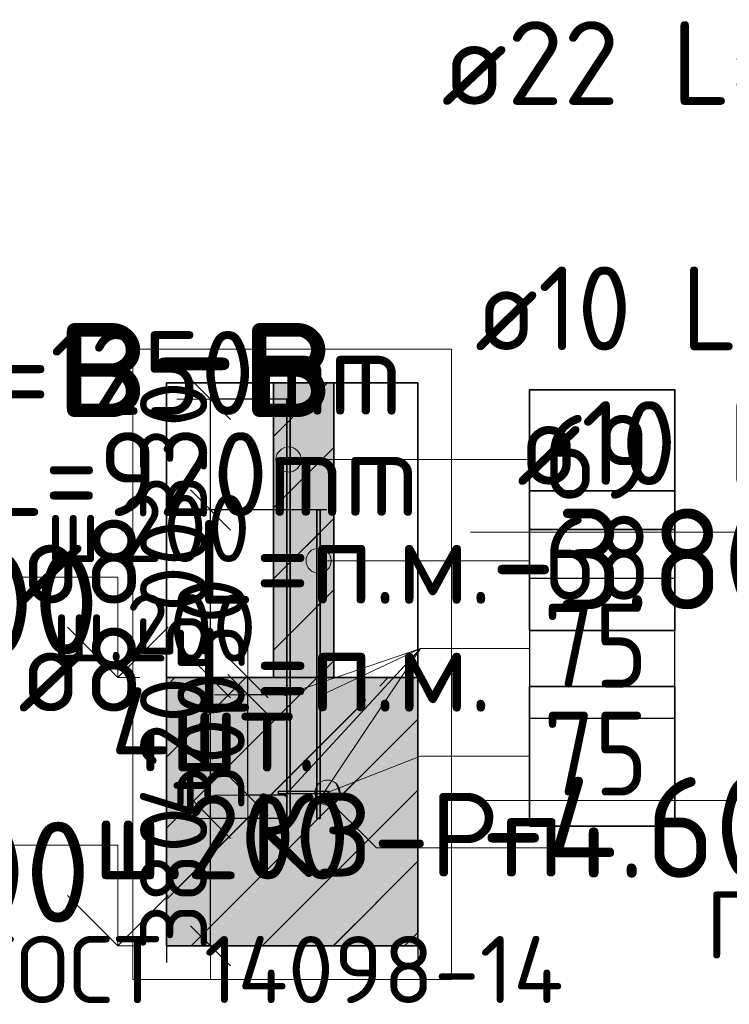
# Model space of a CAD drawing. Header units: millimetres. Extents: x 76517 to 124446, y -73423 to -21861.
# Tile 68 of 117: x 115251 to 117367, y -46057 to -43120. Entities that reach past the tile are written whole.
import ezdxf

# ---------------------------------------------------------------- set-up
doc = ezdxf.new("R2010")
doc.units = ezdxf.units.MM
doc.header["$PDMODE"] = 65
doc.linetypes.add('______11', pattern=[500, 400, -50, 0, -50])
doc.linetypes.add('______5', pattern=[1100, 800, -100, 100, -100])
for name, color, linetype, lineweight in [('Standard', 7, 'Continuous', 25), ('Арм.стержн. Выпуски', 180, 'Continuous', 35), ('Арматурный каркас 01', 4, 'Continuous', 35), ('Высотная отметки_ общее', 7, 'Continuous', 13), ('Размерная линия_ общее_1', 7, 'Continuous', 13), ('Стена_ общее', 7, 'Continuous', 35), ('Фундамент_ общее', 7, 'Continuous', 35)]:
    doc.layers.add(name, color=color, linetype=linetype, lineweight=lineweight)
doc.styles.add('ISOCPEUR', font='ISOCPEUR')
doc.dimstyles.new('DIMSTYLE_10', dxfattribs={"dimtxt": 200, "dimasz": 200, "dimexe": 0, "dimexo": 0, "dimgap": 100, "dimtad": 2, "dimdec": 0, "dimrnd": 5, "dimzin": 12, "dimdsep": 46, "dimtxsty": 'ISOCPEUR', "dimblk1": 'ALL_ML_STRICH', "dimblk2": 'ALL_ML_STRICH', "dimsah": 1, "dimcen": 0, "dimclrd": 7, "dimclre": 256, "dimclrt": 7, "dimadec": 0, "dimazin": 0, "dimtfac": 1, "dimtdec": 0, "dimtix": 1, "dimtmove": 2, "dimatfit": 3, "dimfxl": 0, "dimtvp": 1.2, "dimtzin": 0, "dimlwd": 0, "dimlwe": -3, "dimarcsym": 0})
pattern_1 = [(45, (0, 0), (-212.132, 212.132), [400, -50, 0, -50]), (45, (-106.07, 106.07), (-212.132, 212.132), [800, -100, 100, -100])]

# ---------------------------------------------------------------- blocks, each defined once
blk = doc.blocks.new('ALL_ML_STRICH')
at = {"color": 0, "linetype": 'ByBlock', "lineweight": -2}
for p, q in [((0, -0.5), (0, 0.5)), ((-0.3, -0.3), (0.3, 0.3)), ((-1, 0), (0.5, 0))]:
    blk.add_line(p, q, dxfattribs=at)
blk = doc.blocks.new('*D228')
at = {"layer": 'DEFPOINTS', "color": 7, "linetype": 'Continuous', "lineweight": 13, "transparency": 33554687}
for p in [(116063.8, -45133.3), (115932, -45433.3), (116063.8, -45433.3)]:
    blk.add_point(p, dxfattribs=at)
at = {"layer": 'Размерная линия_ общее_1', "color": 253, "linetype": 'Continuous', "lineweight": -2, "true_color": 0xa0a0a0, "transparency": 33554687}
for p, q in [((116043.8, -45133.3), (115932, -45133.3)), ((116043.8, -45433.3), (115932, -45433.3))]:
    blk.add_line(p, q, dxfattribs=at)
at = {"layer": 'Размерная линия_ общее_1', "color": 7, "linetype": 'Continuous', "lineweight": -2, "transparency": 33554687}
blk.add_line((115932, -45433.3), (115932, -45133.3), dxfattribs=at)
at = {"layer": 'Размерная линия_ общее_1', "color": 7, "linetype": 'Continuous', "lineweight": 13, "transparency": 33554687, "xscale": 200, "yscale": 200, "zscale": 200}
for p, rotation in [((115932, -45133.3), 90), ((115932, -45433.3), 270)]:
    blk.add_blockref('ALL_ML_STRICH', p, dxfattribs=dict(at, rotation=rotation))
at = {"layer": 'Размерная линия_ общее_1', "color": 7, "linetype": 'Continuous', "lineweight": 13, "transparency": 33554687, "insert": (115822, -45273.3), "char_height": 200, "width": 600, "attachment_point": 5, "rotation": 90, "style": 'ISOCPEUR'}
blk.add_mtext('\\A1;{300}', dxfattribs=at)
blk = doc.blocks.new('*D229')
at = {"layer": 'DEFPOINTS', "color": 7, "linetype": 'Continuous', "lineweight": 13, "transparency": 33554687}
for p in [(115913.8, -45082.3), (115932, -45133.3), (116063.8, -45133.3)]:
    blk.add_point(p, dxfattribs=at)
at = {"layer": 'Размерная линия_ общее_1', "color": 253, "linetype": 'Continuous', "lineweight": -2, "true_color": 0xa0a0a0, "transparency": 33554687}
for p, q in [((115893.8, -45082.3), (115932, -45082.3)), ((116043.8, -45133.3), (115932, -45133.3))]:
    blk.add_line(p, q, dxfattribs=at)
at = {"layer": 'Размерная линия_ общее_1', "color": 7, "linetype": 'Continuous', "lineweight": -2, "transparency": 33554687}
blk.add_line((115932, -45133.3), (115932, -45082.3), dxfattribs=at)
at = {"layer": 'Размерная линия_ общее_1', "color": 7, "linetype": 'Continuous', "lineweight": 13, "transparency": 33554687, "xscale": 200, "yscale": 200, "zscale": 200}
for p, rotation in [((115932, -45133.3), 270), ((115932, -45082.3), 90)]:
    blk.add_blockref('ALL_ML_STRICH', p, dxfattribs=dict(at, rotation=rotation))
at = {"layer": 'Размерная линия_ общее_1', "color": 7, "linetype": 'Continuous', "lineweight": 13, "transparency": 33554687, "insert": (115822.3, -44925.3), "char_height": 200, "width": 400, "attachment_point": 5, "rotation": 90, "style": 'ISOCPEUR'}
blk.add_mtext('\\A1;{50}', dxfattribs=at)
blk = doc.blocks.new('*D230')
at = {"layer": 'DEFPOINTS', "color": 7, "linetype": 'Continuous', "lineweight": 13, "transparency": 33554687}
for p in [(116077.6, -45502.3), (115820.3, -45882.3), (115840.8, -45882.3)]:
    blk.add_point(p, dxfattribs=at)
at = {"layer": 'Размерная линия_ общее_1', "color": 253, "linetype": 'Continuous', "lineweight": -2, "true_color": 0xa0a0a0, "transparency": 33554687}
for p, q in [((116057.6, -45502.3), (115820.3, -45502.3)), ((115820.8, -45882.3), (115820.3, -45882.3))]:
    blk.add_line(p, q, dxfattribs=at)
at = {"layer": 'Размерная линия_ общее_1', "color": 7, "linetype": 'Continuous', "lineweight": -2, "transparency": 33554687}
blk.add_line((115820.3, -45882.3), (115820.3, -45502.3), dxfattribs=at)
at = {"layer": 'Размерная линия_ общее_1', "color": 7, "linetype": 'Continuous', "lineweight": 13, "transparency": 33554687, "xscale": 200, "yscale": 200, "zscale": 200}
for p, rotation in [((115820.3, -45502.3), 90), ((115820.3, -45882.3), 270)]:
    blk.add_blockref('ALL_ML_STRICH', p, dxfattribs=dict(at, rotation=rotation))
at = {"layer": 'Размерная линия_ общее_1', "color": 7, "linetype": 'Continuous', "lineweight": 13, "transparency": 33554687, "insert": (115710.3, -45682.3), "char_height": 200, "width": 600, "attachment_point": 5, "rotation": 90, "style": 'ISOCPEUR'}
blk.add_mtext('\\A1;{380}', dxfattribs=at)
blk = doc.blocks.new('*D231')
at = {"layer": 'DEFPOINTS', "color": 7, "linetype": 'Continuous', "lineweight": 13, "transparency": 33554687}
for p in [(115812.3, -45082.3), (115820.3, -45502.3), (116077.6, -45502.3)]:
    blk.add_point(p, dxfattribs=at)
at = {"layer": 'Размерная линия_ общее_1', "color": 253, "linetype": 'Continuous', "lineweight": -2, "true_color": 0xa0a0a0, "transparency": 33554687}
for p, q in [((115820.3, -45082.3), (115820.3, -45082.3)), ((116057.6, -45502.3), (115820.3, -45502.3))]:
    blk.add_line(p, q, dxfattribs=at)
at = {"layer": 'Размерная линия_ общее_1', "color": 7, "linetype": 'Continuous', "lineweight": -2, "transparency": 33554687}
blk.add_line((115820.3, -45502.3), (115820.3, -45082.3), dxfattribs=at)
at = {"layer": 'Размерная линия_ общее_1', "color": 7, "linetype": 'Continuous', "lineweight": 13, "transparency": 33554687, "xscale": 200, "yscale": 200, "zscale": 200}
for p, rotation in [((115820.3, -45082.3), 90), ((115820.3, -45502.3), 270)]:
    blk.add_blockref('ALL_ML_STRICH', p, dxfattribs=dict(at, rotation=rotation))
at = {"layer": 'Размерная линия_ общее_1', "color": 7, "linetype": 'Continuous', "lineweight": 13, "transparency": 33554687, "insert": (115710.3, -45292.3), "char_height": 200, "width": 600, "attachment_point": 5, "rotation": 90, "style": 'ISOCPEUR'}
blk.add_mtext('\\A1;{420}', dxfattribs=at)
blk = doc.blocks.new('*D232')
at = {"layer": 'DEFPOINTS', "color": 7, "linetype": 'Continuous', "lineweight": 13, "transparency": 33554687}
for p in [(116187.6, -44582.3), (115812.3, -45082.3), (115820.3, -45082.3)]:
    blk.add_point(p, dxfattribs=at)
at = {"layer": 'Размерная линия_ общее_1', "color": 253, "linetype": 'Continuous', "lineweight": -2, "true_color": 0xa0a0a0, "transparency": 33554687}
for p, q in [((116167.6, -44582.3), (115820.3, -44582.3)), ((115820.3, -45082.3), (115820.3, -45082.3))]:
    blk.add_line(p, q, dxfattribs=at)
at = {"layer": 'Размерная линия_ общее_1', "color": 7, "linetype": 'Continuous', "lineweight": -2, "transparency": 33554687}
blk.add_line((115820.3, -45082.3), (115820.3, -44582.3), dxfattribs=at)
at = {"layer": 'Размерная линия_ общее_1', "color": 7, "linetype": 'Continuous', "lineweight": 13, "transparency": 33554687, "xscale": 200, "yscale": 200, "zscale": 200}
for p, rotation in [((115820.3, -44582.3), 90), ((115820.3, -45082.3), 270)]:
    blk.add_blockref('ALL_ML_STRICH', p, dxfattribs=dict(at, rotation=rotation))
at = {"layer": 'Размерная линия_ общее_1', "color": 7, "linetype": 'Continuous', "lineweight": 13, "transparency": 33554687, "insert": (115710.3, -44822.3), "char_height": 200, "width": 600, "attachment_point": 5, "rotation": 90, "style": 'ISOCPEUR'}
blk.add_mtext('\\A1;{500}', dxfattribs=at)
blk = doc.blocks.new('*D233')
at = {"layer": 'DEFPOINTS', "color": 7, "linetype": 'Continuous', "lineweight": 13, "transparency": 33554687}
for p in [(116077.6, -44252.3), (115820.3, -44582.3), (116187.6, -44582.3)]:
    blk.add_point(p, dxfattribs=at)
at = {"layer": 'Размерная линия_ общее_1', "color": 253, "linetype": 'Continuous', "lineweight": -2, "true_color": 0xa0a0a0, "transparency": 33554687}
for p, q in [((116057.6, -44252.3), (115820.3, -44252.3)), ((116167.6, -44582.3), (115820.3, -44582.3))]:
    blk.add_line(p, q, dxfattribs=at)
at = {"layer": 'Размерная линия_ общее_1', "color": 7, "linetype": 'Continuous', "lineweight": -2, "transparency": 33554687}
blk.add_line((115820.3, -44582.3), (115820.3, -44252.3), dxfattribs=at)
at = {"layer": 'Размерная линия_ общее_1', "color": 7, "linetype": 'Continuous', "lineweight": 13, "transparency": 33554687, "xscale": 200, "yscale": 200, "zscale": 200}
for p, rotation in [((115820.3, -44252.3), 90), ((115820.3, -44582.3), 270)]:
    blk.add_blockref('ALL_ML_STRICH', p, dxfattribs=dict(at, rotation=rotation))
at = {"layer": 'Размерная линия_ общее_1', "color": 7, "linetype": 'Continuous', "lineweight": 13, "transparency": 33554687, "insert": (115710.3, -44407.3), "char_height": 200, "width": 600, "attachment_point": 5, "rotation": 90, "style": 'ISOCPEUR'}
blk.add_mtext('\\A1;{330}', dxfattribs=at)
blk = doc.blocks.new('COMPLEX_ELEVATIONDIM_1')
at = {"layer": 'Высотная отметки_ общее', "color": 7, "linetype": 'Continuous', "lineweight": 13, "transparency": 33554687}
for p, q in [((115543.6, -44782.3), (114343.6, -44782.3)), ((115543.6, -45082.3), (115543.6, -44782.3)), ((115543.6, -45082.3), (115393.6, -44932.3)), ((115543.6, -45082.3), (115693.6, -44932.3)), ((115543.6, -45082.3), (115543.6, -45082.3)), ((115543.6, -45082.3), (115543.6, -45082.3)), ((115543.6, -45082.3), (115609.8, -45082.3)), ((115543.6, -45082.3), (115543.6, -45082.3)), ((115543.6, -45082.3), (115543.6, -45082.3)), ((115543.6, -45582.3), (114343.6, -45582.3)), ((115543.6, -45882.3), (115543.6, -45582.3)), ((115543.6, -45882.3), (115393.6, -45732.3)), ((115543.6, -45882.3), (115693.6, -45732.3)), ((115543.6, -45882.3), (115543.6, -45882.3)), ((115543.6, -45882.3), (115543.6, -45882.3)), ((115543.6, -45882.3), (115609.8, -45882.3)), ((115543.6, -45882.3), (115543.6, -45882.3)), ((115543.6, -45882.3), (115543.6, -45882.3))]:
    blk.add_line(p, q, dxfattribs=at)
at = {"layer": 'Высотная отметки_ общее', "color": 7, "linetype": 'Continuous', "lineweight": 13, "transparency": 33554687, "char_height": 300, "attachment_point": 7, "style": 'ISOCPEUR'}
for s, insert, width in [('\\W0.95;-3.800', (114403.6, -45012.3), 1281.435), ('\\W0.95;-4.600', (114373.6, -45812.3), 1311.684)]:
    blk.add_mtext(s, dxfattribs=dict(at, insert=insert, width=width))
blk = doc.blocks.new('COMPLEX_ELEVATIONDIM_2')
at = {"layer": 'Высотная отметки_ общее', "color": 7, "linetype": 'Continuous', "lineweight": 13, "transparency": 33554687}
for p, q in [((117795.9, -44649), (116595.9, -44649)), ((117795.9, -44949), (117795.9, -44649)), ((117795.9, -44949), (117645.9, -44799)), ((117795.9, -44949), (117945.9, -44799)), ((117795.9, -44949), (117795.9, -44949)), ((117795.9, -44949), (117795.9, -44949)), ((117795.9, -44949), (117862, -44949)), ((117795.9, -44949), (117795.9, -44949)), ((117795.9, -44949), (117795.9, -44949)), ((117795.9, -45449), (116595.9, -45449)), ((117795.9, -45749), (117795.9, -45449)), ((117795.9, -45749), (117645.9, -45599)), ((117795.9, -45749), (117945.9, -45599)), ((117795.9, -45749), (117795.9, -45749)), ((117795.9, -45749), (117795.9, -45749)), ((117795.9, -45749), (117862, -45749)), ((117795.9, -45749), (117795.9, -45749)), ((117795.9, -45749), (117795.9, -45749))]:
    blk.add_line(p, q, dxfattribs=at)
at = {"layer": 'Высотная отметки_ общее', "color": 7, "linetype": 'Continuous', "lineweight": 13, "transparency": 33554687, "char_height": 300, "attachment_point": 7, "style": 'ISOCPEUR'}
for s, insert, width in [('\\W0.95;-3.800', (116655.9, -44879), 1281.436), ('\\W0.95;-4.600', (116625.9, -45679), 1311.684)]:
    blk.add_mtext(s, dxfattribs=dict(at, insert=insert, width=width))

msp = doc.modelspace()

# ---------------------------------------------------------------- hatches: boundary and pattern name
at = {"layer": 'Standard', "linetype": 'Continuous', "lineweight": 35, "transparency": 33554687}
h = msp.add_hatch(dxfattribs=at)
h.set_pattern_fill('__________539', scale=100, style=0, pattern_type=2)
h.set_pattern_definition(pattern_1)
h.paths.add_polyline_path([(116008.1, -45082.3), (116188.1, -45082.3), (116188.1, -44202.7), (116008.1, -44202.7)], flags=0)
at = {"layer": 'Standard', "linetype": 'Continuous', "lineweight": 35, "true_color": 0xc7c7c7, "transparency": 33554687}
msp.add_hatch(color=9, dxfattribs=at).paths.add_polyline_path([(116008.1, -45082.3), (116188.1, -45082.3), (116188.1, -44202.7), (116008.1, -44202.7)])
at = {"layer": 'Standard', "linetype": 'Continuous', "lineweight": 13, "transparency": 33554687}
h = msp.add_hatch(dxfattribs=at)
h.set_pattern_fill('__________539', scale=100, style=0, pattern_type=2)
h.set_pattern_definition(pattern_1)
h.paths.add_polyline_path([(116438.7, -45082.3), (115688.7, -45082.3), (115688.7, -45882.3), (116438.7, -45882.3)], flags=0)
msp.add_hatch(color=9, dxfattribs=at).paths.add_polyline_path([(116438.7, -45082.3), (115688.7, -45082.3), (115688.7, -45882.3), (116438.7, -45882.3)])
at = {"layer": 'Арм.стержн. Выпуски', "linetype": 'Continuous', "lineweight": 13, "transparency": 33554687}
for points in [[(116053.1, -44469.5), (116053.1, -44394.5), (116034.4, -44399.8)], [(116071.9, -44464.3), (116071.9, -44399.8), (116053.1, -44394.5)], [(116071.9, -44464.3), (116053.1, -44394.5), (116053.1, -44469.5)], [(116020.9, -44450.8), (116020.9, -44413.3), (116015.6, -44432)], [(116034.4, -44464.3), (116034.4, -44399.8), (116020.9, -44413.3)], [(116034.4, -44464.3), (116020.9, -44413.3), (116020.9, -44450.8)], [(116053.1, -44469.5), (116034.4, -44399.8), (116034.4, -44464.3)], [(116085.4, -44450.8), (116085.4, -44413.3), (116071.9, -44399.8)], [(116085.4, -44450.8), (116071.9, -44399.8), (116071.9, -44464.3)], [(116085.4, -44413.3), (116085.4, -44450.8), (116090.6, -44432)], [(116110.4, -44752.5), (116110.4, -44715), (116105.2, -44733.7)], [(116123.9, -44766), (116123.9, -44701.5), (116110.4, -44715)], [(116123.9, -44766), (116110.4, -44715), (116110.4, -44752.5)], [(116142.7, -44771.2), (116142.7, -44696.2), (116123.9, -44701.5)], [(116142.7, -44771.2), (116123.9, -44701.5), (116123.9, -44766)], [(116161.4, -44766), (116161.4, -44701.5), (116142.7, -44696.2)], [(116161.4, -44766), (116142.7, -44696.2), (116142.7, -44771.2)], [(116174.9, -44752.5), (116174.9, -44715), (116161.4, -44701.5)], [(116174.9, -44752.5), (116161.4, -44701.5), (116161.4, -44766)], [(116174.9, -44715), (116174.9, -44752.5), (116180.2, -44733.7)]]:
    msp.add_hatch(color=7, dxfattribs=at).paths.add_polyline_path(points)
at = {"layer": 'Арматурный каркас 01', "linetype": 'Continuous', "lineweight": 50, "transparency": 33554687}
for points in [[(116047.1, -45133.3), (116046.8, -45131.7), (116045.9, -45130.4), (116044.6, -45129.6), (116043.1, -45129.3), (116041.6, -45129.6), (116040.3, -45130.4), (116039.4, -45131.7), (116039.1, -45133.3), (116039.4, -45134.8), (116040.3, -45136.1), (116041.6, -45136.9), (116043.1, -45137.3), (116044.6, -45136.9), (116045.9, -45136.1), (116046.8, -45134.8)], [(116157.1, -45133.3), (116156.8, -45131.7), (116155.9, -45130.4), (116154.6, -45129.6), (116153.1, -45129.3), (116151.6, -45129.6), (116150.3, -45130.4), (116149.4, -45131.7), (116149.1, -45133.3), (116149.4, -45134.8), (116150.3, -45136.1), (116151.6, -45136.9), (116153.1, -45137.3), (116154.6, -45136.9), (116155.9, -45136.1), (116156.8, -45134.8)], [(116047.1, -45433.3), (116046.8, -45431.7), (116045.9, -45430.4), (116044.6, -45429.6), (116043.1, -45429.3), (116041.6, -45429.6), (116040.3, -45430.4), (116039.4, -45431.7), (116039.1, -45433.3), (116039.4, -45434.8), (116040.3, -45436.1), (116041.6, -45436.9), (116043.1, -45437.3), (116044.6, -45436.9), (116045.9, -45436.1), (116046.8, -45434.8)], [(116157.1, -45433.3), (116156.8, -45431.7), (116155.9, -45430.4), (116154.6, -45429.6), (116153.1, -45429.3), (116151.6, -45429.6), (116150.3, -45430.4), (116149.4, -45431.7), (116149.1, -45433.3), (116149.4, -45434.8), (116150.3, -45436.1), (116151.6, -45436.9), (116153.1, -45437.3), (116154.6, -45436.9), (116155.9, -45436.1), (116156.8, -45434.8)]]:
    msp.add_hatch(color=40, dxfattribs=at).paths.add_polyline_path(points)
at = {"layer": 'Арматурный каркас 01', "linetype": 'Continuous', "lineweight": 13, "transparency": 33554687}
for points in [[(116182.8, -45460.2), (116155.5, -45390.3), (116140, -45402)], [(116198.3, -45448.5), (116174.9, -45388.4), (116155.5, -45390.3)], [(116198.3, -45448.5), (116155.5, -45390.3), (116182.8, -45460.2)], [(116206, -45431), (116192.4, -45396.1), (116174.9, -45388.4)], [(116206, -45431), (116174.9, -45388.4), (116198.3, -45448.5)], [(116192.4, -45396.1), (116206, -45431), (116204.1, -45411.6)], [(116163.4, -45462.1), (116140, -45402), (116132.3, -45419.5)], [(116163.4, -45462.1), (116132.3, -45419.5), (116145.9, -45454.4)], [(116145.9, -45454.4), (116132.3, -45419.5), (116134.2, -45438.9)], [(116182.8, -45460.2), (116140, -45402), (116163.4, -45462.1)]]:
    msp.add_hatch(color=7, dxfattribs=at).paths.add_polyline_path(points)

# ---------------------------------------------------------------- linework, layer by layer
at = {"layer": 'Standard', "color": 52, "linetype": 'Continuous', "lineweight": 13, "transparency": 33554687}
for p, q in [((115688.7, -45882.3), (115688.7, -44202.7)), ((115688.7, -45882.3), (115688.7, -44202.7)), ((115688.7, -44202.7), (116438.7, -44202.7)), ((116438.7, -44202.7), (115688.7, -44202.7)), ((116438.7, -45882.3), (116438.7, -44202.7)), ((116438.7, -45882.3), (116438.7, -44202.7)), ((115688.7, -45882.3), (116438.7, -45882.3)), ((116438.7, -45882.3), (115688.7, -45882.3))]:
    msp.add_line(p, q, dxfattribs=at)
at = {"layer": 'Standard', "color": 52, "linetype": 'Continuous', "lineweight": 35, "transparency": 33554687}
for p, q in [((115688.7, -45882.3), (115688.7, -44202.7)), ((115688.7, -45882.3), (115688.7, -44202.7)), ((115688.7, -44202.7), (116438.7, -44202.7)), ((116438.7, -44202.7), (115688.7, -44202.7)), ((116438.7, -45882.3), (116438.7, -44202.7)), ((116438.7, -45882.3), (116438.7, -44202.7)), ((115688.7, -45882.3), (116438.7, -45882.3)), ((116438.7, -45882.3), (115688.7, -45882.3))]:
    msp.add_line(p, q, dxfattribs=at)
at = {"layer": 'Standard', "color": 7, "linetype": 'Continuous', "lineweight": 25, "transparency": 33554687}
for p, q in [((116238.1, -44202.7), (115958.1, -44202.7)), ((116238.1, -44202.7), (115958.1, -44202.7)), ((115688.7, -45032.3), (115688.7, -45932.3)), ((115688.7, -45032.3), (115688.7, -45932.3)), ((116438.7, -45032.3), (116438.7, -45932.3)), ((116438.7, -45032.3), (116438.7, -45932.3))]:
    msp.add_line(p, q, dxfattribs=at)
at = {"layer": 'Standard', "color": 7, "linetype": 'Continuous', "lineweight": 35, "transparency": 33554687}
for p, q in [((116008.1, -44202.7), (116008.1, -45082.3)), ((116008.1, -44202.7), (116008.1, -45082.3)), ((116188.1, -45082.3), (116188.1, -44202.7)), ((116188.1, -45082.3), (116188.1, -44202.7)), ((116008.1, -45082.3), (115688.7, -45082.3)), ((116008.1, -45082.3), (115688.7, -45082.3)), ((116438.7, -45082.3), (116188.1, -45082.3)), ((116438.7, -45082.3), (116188.1, -45082.3)), ((115688.7, -45882.3), (116438.7, -45882.3)), ((115688.7, -45882.3), (116438.7, -45882.3))]:
    msp.add_line(p, q, dxfattribs=at)
at = {"layer": 'Standard', "color": 253, "linetype": '______11', "lineweight": 35, "true_color": 0xababab, "transparency": 33554687}
for p, q in [((116008.1, -44363.7), (116169.1, -44202.7)), ((116008.1, -44788), (116188.1, -44608)), ((116138.1, -45082.3), (116188.1, -45032.2))]:
    msp.add_line(p, q, dxfattribs=at)
at = {"layer": 'Standard', "color": 253, "linetype": '______5', "lineweight": 35, "true_color": 0xababab, "transparency": 33554687}
for p, q in [((116008.1, -44575.8), (116188.1, -44395.8)), ((116008.1, -45000.1), (116188.1, -44820.1))]:
    msp.add_line(p, q, dxfattribs=at)
at = {"layer": 'Standard', "color": 253, "linetype": '______11', "lineweight": 13, "true_color": 0xababab, "transparency": 33554687}
for p, q in [((115688.7, -45531.6), (116138.1, -45082.3)), ((115688.7, -45107.4), (115713.8, -45082.3)), ((115762.4, -45882.3), (116438.7, -45205.9)), ((116186.6, -45882.3), (116438.7, -45630.2))]:
    msp.add_line(p, q, dxfattribs=at)
at = {"layer": 'Standard', "color": 253, "linetype": '______5', "lineweight": 13, "true_color": 0xababab, "transparency": 33554687}
for p, q in [((115688.7, -45743.8), (116350.2, -45082.3)), ((115688.7, -45319.5), (115926, -45082.3)), ((115974.5, -45882.3), (116438.7, -45418)), ((116398.8, -45882.3), (116438.7, -45842.3))]:
    msp.add_line(p, q, dxfattribs=at)
at = {"layer": 'Standard', "color": 7, "linetype": 'Continuous', "lineweight": 13, "transparency": 33554687}
for points in [[(115588.7, -45982.3), (116538.7, -45982.3), (116538.7, -44102.7), (115588.7, -44102.7), (115588.7, -45982.3)], [(116157.1, -45433.3), (116315.2, -45590), (116877.1, -45590)]]:
    msp.add_lwpolyline(points, dxfattribs=at)
at = {"layer": 'Арм.стержн. Выпуски', "color": 7, "linetype": 'Continuous', "lineweight": 13, "transparency": 33554687}
for p, q in [((116053.1, -44394.5), (116053.1, -44394.5)), ((116015.6, -44432), (116015.6, -44432)), ((116276.8, -44432), (116053.1, -44432)), ((116090.6, -44432), (116090.6, -44432)), ((116276.8, -44432), (116771.8, -44432)), ((116053.1, -44469.5), (116053.1, -44469.5)), ((116142.7, -44696.2), (116142.7, -44696.2)), ((116105.2, -44733.7), (116105.2, -44733.7)), ((116301.8, -44733.7), (116142.7, -44733.7)), ((116180.2, -44733.7), (116180.2, -44733.7)), ((116301.8, -44733.7), (116771.8, -44733.7)), ((116142.7, -44771.2), (116142.7, -44771.2))]:
    msp.add_line(p, q, dxfattribs=at)
at = {"layer": 'Арм.стержн. Выпуски', "color": 4, "linetype": 'Continuous', "lineweight": 35, "transparency": 33554687}
for points in [[(116048.1, -45502.3), (116048.1, -44252.3), (116058.1, -44252.3), (116058.1, -45502.3), (116048.1, -45502.3)], [(116137.7, -45502.3), (116137.7, -44582.3), (116147.7, -44582.3), (116147.7, -45502.3), (116137.7, -45502.3)]]:
    msp.add_lwpolyline(points, dxfattribs=at)
at = {"layer": 'Арм.стержн. Выпуски', "color": 7, "linetype": 'Continuous', "lineweight": 35, "transparency": 33554687}
for points in [[(116771.8, -44640.4), (117205.2, -44640.4), (117205.2, -44223.7), (116771.8, -44223.7), (116771.8, -44640.4)], [(116771.8, -44942), (117205.2, -44942), (117205.2, -44525.4), (116771.8, -44525.4), (116771.8, -44942)]]:
    msp.add_lwpolyline(points, dxfattribs=at)
at = {"layer": 'Арм.стержн. Выпуски', "color": 7, "linetype": 'Continuous', "lineweight": 13, "transparency": 33554687}
for centre in [(116053.1, -44432), (116142.7, -44733.7)]:
    msp.add_circle(centre, 37.5, dxfattribs=at)
at = {"layer": 'Арматурный каркас 01', "color": 7, "linetype": 'Continuous', "lineweight": 13, "transparency": 33554687}
for p, q in [((116446.8, -44995.4), (116043.1, -45133.3)), ((116446.8, -44995.4), (116043.1, -45433.3)), ((116446.8, -44995.4), (116153.1, -45133.3)), ((116446.8, -44995.4), (116153.1, -45433.3)), ((116446.8, -44995.4), (116771.8, -44995.4)), ((116446.8, -45317), (116169.2, -45425.3)), ((116446.8, -45317), (116771.8, -45317)), ((116155.5, -45390.3), (116155.5, -45390.3)), ((116204.1, -45411.6), (116204.1, -45411.6)), ((116134.2, -45438.9), (116134.2, -45438.9)), ((116182.8, -45460.2), (116182.8, -45460.2))]:
    msp.add_line(p, q, dxfattribs=at)
at = {"layer": 'Арматурный каркас 01', "color": 7, "linetype": 'Continuous', "lineweight": 25, "transparency": 33554687}
msp.add_lwpolyline([(116771.8, -45203.7), (117205.2, -45203.7), (117205.2, -44787), (116771.8, -44787), (116771.8, -45203.7)], dxfattribs=at)
at = {"layer": 'Арматурный каркас 01', "color": 7, "linetype": 'Continuous', "lineweight": 35, "transparency": 33554687}
msp.add_lwpolyline([(116771.8, -45525.4), (117205.2, -45525.4), (117205.2, -45108.7), (116771.8, -45108.7), (116771.8, -45525.4)], dxfattribs=at)
at = {"layer": 'Арматурный каркас 01', "color": 40, "linetype": 'Continuous', "lineweight": 25, "transparency": 33554687}
msp.add_lwpolyline([(116173.2, -45429.3), (116023.2, -45429.3), (116023.2, -45421.3), (116173.2, -45421.3), (116173.2, -45429.3)], dxfattribs=at)
at = {"layer": 'Арматурный каркас 01', "color": 7, "linetype": 'Continuous', "lineweight": 13, "transparency": 33554687}
msp.add_circle((116169.2, -45425.3), 37.5, dxfattribs=at)
at = {"layer": 'Стена_ общее', "color": 7, "linetype": 'Continuous', "lineweight": 35, "transparency": 33554687}
msp.add_line((116008.1, -45082.3), (116188.1, -45082.3), dxfattribs=at)
msp.add_line((116008.1, -45082.3), (116188.1, -45082.3), dxfattribs=at)
at = {"layer": 'Фундамент_ общее', "transparency": 33554687}
msp.add_line((116188.1, -45082.3), (116008.1, -45082.3), dxfattribs=at)
at = {"layer": 'Фундамент_ общее', "color": 7, "linetype": 'Continuous', "lineweight": 35, "transparency": 33554687}
msp.add_line((116188.1, -45082.3), (116008.1, -45082.3), dxfattribs=at)

# ---------------------------------------------------------------- block references
at = {"layer": 'Высотная отметки_ общее', "color": 7, "linetype": 'Continuous', "lineweight": 13, "transparency": 33554687}
for name in ['COMPLEX_ELEVATIONDIM_2', 'COMPLEX_ELEVATIONDIM_1']:
    msp.add_blockref(name, (0, 0), dxfattribs=at)

# ---------------------------------------------------------------- texts
at = {"layer": 'Standard', "color": 7, "linetype": 'Continuous', "lineweight": 13, "transparency": 33554687, "insert": (116185.2, -44105.3), "char_height": 400, "width": 1022.609, "attachment_point": 6, "style": 'ISOCPEUR'}
msp.add_mtext('\\A1;{\\fISOCPEUR|i0|b0;\\H400.000000;\\W1.000000;\\C7;в-в}\\P', dxfattribs=at)
at = {"layer": 'Standard', "color": 7, "linetype": 'Continuous', "lineweight": 13, "transparency": 33554687, "char_height": 250, "width": 2191.875, "attachment_point": 3, "line_spacing_factor": 1.024096}
for insert in [(119077.3, -45293), (116873.2, -45426.3)]:
    msp.add_mtext('\\A1;{\\fISOCPEUR|i0|b0;\\H250.000000;\\W1.000000;\\C7;К3-Рп}\\P{\\fISOCPEUR|i0|b0;\\H200.000000;\\W1.000000;\\C7;ГОСТ 14098-14}\\P', dxfattribs=dict(at, insert=insert))
at = {"layer": 'Арм.стержн. Выпуски', "color": 7, "linetype": 'Continuous', "lineweight": 25, "transparency": 33554687, "attachment_point": 7, "style": 'ISOCPEUR'}
for s, insert, char_height, width in [('\\W0.98;ø22 L=2880mm ', (116508.9, -43374.6), 250, 2496.203), ('\\W0.94;ø10 L=1250mm ', (116608.9, -44106.3), 250, 2391.341), ('\\W0.94;ø10 L=1250mm ', (114396.8, -44298.7), 250, 2391.341), ('\\W0.96;ø10 L=920mm ', (116733.9, -44507.9), 250, 2268.514), ('\\W0.87;69', (116813.5, -44548.7), 250, 459.01), ('\\W0.96;ø10 L=920mm ', (114521.8, -44600.4), 250, 2268.514), ('\\W0.95;ш.200 ', (115328.6, -44737.4), 200, 874.664), ('\\W0.87;68', (116813.5, -44850.4), 250, 459.01), ('\\W0.95;ш.200 ', (115346.5, -45033.7), 200, 874.664)]:
    msp.add_mtext(s, dxfattribs=dict(at, insert=insert, char_height=char_height, width=width))
at = {"layer": 'Арматурный каркас 01', "color": 7, "linetype": 'Continuous', "lineweight": 25, "transparency": 33554687, "char_height": 250, "attachment_point": 7, "style": 'ISOCPEUR'}
for s, insert, width in [('\\W0.97;ø8 L=п.м.', (115246.8, -44862), 1544.857), ('\\W0.87;75', (116813.5, -45112), 459.01), ('\\W0.97;ø8 L=п.м.', (115246.8, -45183.7), 1544.857), ('\\W0.95;4шт. ', (115521.8, -45362), 992.98), ('\\W0.87;75', (116813.5, -45433.7), 459.01), ('\\W0.95;ш.200 ', (115471.8, -45683.7), 1093.33)]:
    msp.add_mtext(s, dxfattribs=dict(at, insert=insert, width=width))

# ---------------------------------------------------------------- dimensions: what is measured, and where the dimension line sits
at = {"layer": 'Размерная линия_ общее_1', "color": 7, "linetype": 'Continuous', "lineweight": 13, "transparency": 33554687}
for base, p1, p2, picture, middle in [((115820.3, -44252.3), (116167.6, -44582.3), (116057.6, -44252.3), '*D233', (115710.3, -44407.3)), ((115820.3, -44582.3), (115820.3, -45082.3), (116167.6, -44582.3), '*D232', (115710.3, -44822.3)), ((115932, -45082.3), (116043.8, -45133.3), (115893.8, -45082.3), '*D229', (115822.3, -44925.3)), ((115820.3, -45082.3), (116057.6, -45502.3), (115820.3, -45082.3), '*D231', (115710.3, -45292.3)), ((115932, -45133.3), (116043.8, -45433.3), (116043.8, -45133.3), '*D228', (115822, -45273.3)), ((115820.3, -45502.3), (115820.8, -45882.3), (116057.6, -45502.3), '*D230', (115710.3, -45682.3))]:
    dim = msp.add_linear_dim(base=base, p1=p1, p2=p2, angle=90, dimstyle='DIMSTYLE_10', override={"dimpost": '<>', "dimclrd": 7, "dimclre": 253, "dimclrt": 7, "dimlwd": 0, "dimlwe": 65533}, dxfattribs=at)
    dim.commit()
    dim.dimension.update_dxf_attribs({"geometry": picture, "text_midpoint": middle, "dimtype": 160})

doc.saveas('drawing.dxf')
